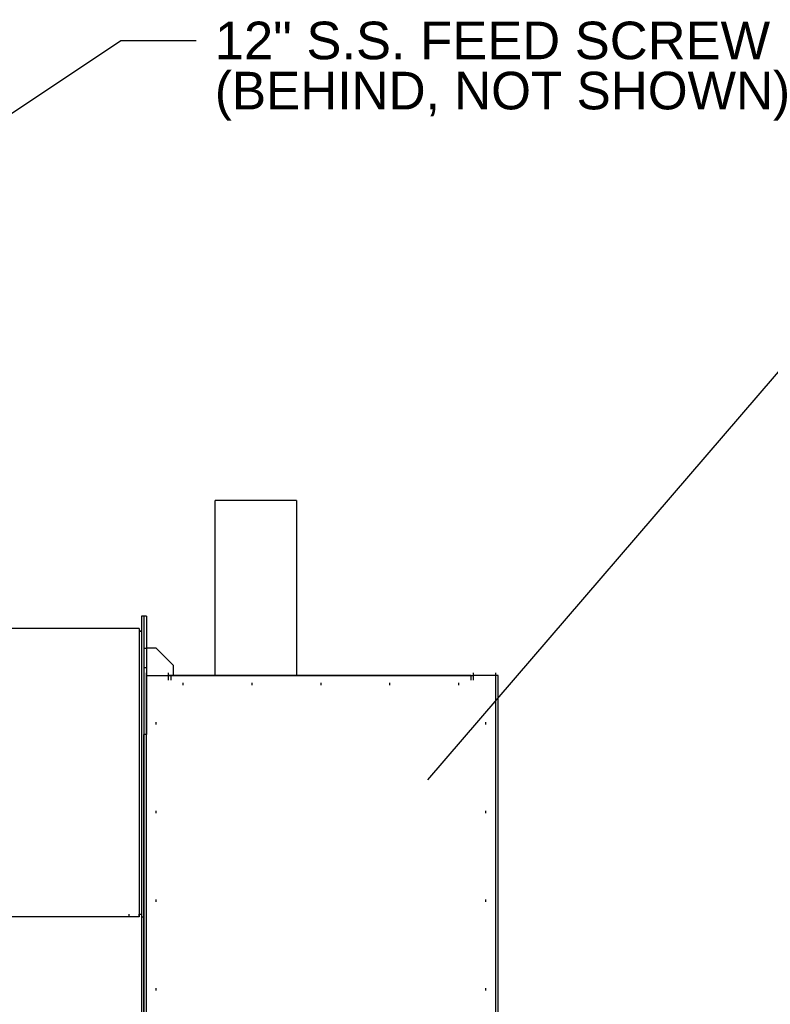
# Model space of a CAD drawing. Header units: inches. Extents: x -52 to 2304, y -1039 to 838.
# Tile 37 of 118: x 1161 to 1281, y -680 to -523. Entities that reach past the tile are written whole.
import ezdxf
from ezdxf.enums import TextEntityAlignment as Align

# ---------------------------------------------------------------- set-up
doc = ezdxf.new("R2010")
doc.units = ezdxf.units.IN
doc.header["$MEASUREMENT"] = 0
doc.layers.add('DRYER-TRAIN', color=7, linetype='Continuous')
doc.layers.add('TEXT', color=7, linetype='Continuous')
doc.styles.add('MCE', font='arial.ttf')
doc.styles.add('OpenSansCondensed-Light', font='OpenSansCondensed-Light.ttf')
doc.dimstyles.new('EZDXF', dxfattribs={"dimtxt": 0.25, "dimasz": 0.175, "dimexe": 0.375, "dimexo": 0.125, "dimgap": 0.1, "dimtad": 1, "dimlfac": 100, "dimzin": 12, "dimdsep": 46, "dimtxsty": 'OpenSansCondensed-Light', "dimblk": 'ARCHTICK', "dimcen": 2.5, "dimazin": 3, "dimtfac": 0.5, "dimtmove": 2, "dimatfit": 3})

# ---------------------------------------------------------------- blocks, each defined once
blk = doc.blocks.new('_ARCHTICK')
at = {"color": 0, "linetype": 'BYBLOCK', "const_width": 0.15}
blk.add_lwpolyline([(-0.5, -0.5), (0.5, 0.5)], dxfattribs=at)

msp = doc.modelspace()

# ---------------------------------------------------------------- linework, layer by layer
at = {"layer": 'DRYER-TRAIN'}
for p, q in [((1192.584, -627.312), (1192.584, -599.424)), ((1205.544, -599.424), (1192.584, -599.424)), ((1205.544, -599.424), (1205.544, -627.312)), ((1180.8, -617.892), (1180.8, -665.82)), ((1181.184, -617.892), (1180.8, -617.892)), ((1181.58, -617.892), (1181.184, -617.892)), ((1181.184, -617.892), (1181.184, -622.992)), ((1181.58, -617.892), (1181.58, -622.992)), ((1180.404, -619.848), (1127.364, -619.848)), ((1180.404, -619.848), (1180.404, -665.82)), ((1180.8, -620.244), (1180.404, -620.244)), ((1180.404, -620.244), (1180.8, -620.244)), ((1181.184, -622.992), (1181.58, -622.992)), ((1181.184, -622.992), (1181.184, -626.136)), ((1181.58, -622.992), (1181.58, -626.136)), ((1183.152, -622.992), (1181.58, -622.992)), ((1185.9, -625.752), (1183.152, -622.992)), ((1181.58, -626.136), (1181.184, -626.136)), ((1181.184, -626.136), (1181.184, -636.744)), ((1181.58, -626.136), (1181.58, -636.744)), ((1185.9, -627.312), (1185.9, -625.752)), ((1181.58, -627.312), (1181.58, -626.928)), ((1181.58, -627.312), (1181.58, -626.928)), ((1181.58, -627.312), (1185.12, -627.312)), ((1181.58, -781.716), (1181.58, -627.312)), ((1181.58, -627.312), (1185.12, -627.312)), ((1185.12, -627.312), (1185.12, -626.928)), ((1185.504, -627.312), (1185.12, -627.312)), ((1185.12, -627.312), (1185.504, -627.312)), ((1185.12, -628.104), (1185.12, -627.312)), ((1185.504, -627.312), (1233.444, -627.312)), ((1233.444, -627.312), (1185.504, -627.312)), ((1185.504, -627.312), (1185.504, -628.104)), ((1185.9, -627.312), (1185.9, -626.928)), ((1233.444, -627.312), (1185.9, -627.312)), ((1233.444, -627.312), (1233.828, -627.312)), ((1233.444, -628.104), (1233.444, -627.312)), ((1233.444, -627.312), (1233.828, -627.312)), ((1233.828, -627.312), (1233.828, -626.928)), ((1237.368, -627.312), (1233.828, -627.312)), ((1237.368, -627.312), (1233.828, -627.312)), ((1233.828, -628.104), (1233.828, -627.312)), ((1237.368, -627.312), (1237.368, -626.928)), ((1237.368, -781.716), (1237.368, -627.312)), ((1237.764, -627.312), (1237.368, -627.312)), ((1237.764, -781.716), (1237.764, -627.312)), ((1237.764, -628.104), (1237.764, -627.708)), ((1237.764, -698.424), (1237.764, -628.104)), ((1187.472, -628.884), (1187.472, -628.5)), ((1198.476, -628.884), (1198.476, -628.5)), ((1209.48, -628.884), (1209.48, -628.5)), ((1220.472, -628.884), (1220.472, -628.5)), ((1231.476, -628.884), (1231.476, -628.5)), ((1183.152, -635.172), (1183.152, -634.788)), ((1235.796, -635.172), (1235.796, -634.788)), ((1181.184, -636.744), (1181.184, -687.036)), ((1181.58, -636.744), (1181.184, -636.744)), ((1181.184, -665.82), (1181.184, -636.744)), ((1181.58, -687.432), (1181.58, -636.744)), ((1183.152, -649.32), (1183.152, -648.924)), ((1235.796, -649.32), (1235.796, -648.924)), ((1183.152, -663.468), (1183.152, -663.072)), ((1235.796, -663.468), (1235.796, -663.072)), ((1180.404, -665.82), (1127.364, -665.82)), ((1178.832, -665.82), (1178.832, -665.424)), ((1180.404, -665.82), (1180.404, -665.424)), ((1180.404, -665.424), (1180.8, -665.424)), ((1180.8, -665.82), (1181.184, -665.82)), ((1180.8, -665.82), (1180.8, -687.036)), ((1181.184, -687.036), (1181.184, -665.82)), ((1183.152, -677.604), (1183.152, -677.208)), ((1235.796, -677.604), (1235.796, -677.208))]:
    msp.add_line(p, q, dxfattribs=at)

# ---------------------------------------------------------------- texts
at = {"layer": 'TEXT', "style": 'MCE'}
for s, p in [('12" S.S. FEED SCREW FROM DEWATERING UNIT', (1192.5, -526)), ('(BEHIND, NOT SHOWN)', (1192.5, -534))]:
    msp.add_text(s, height=6, dxfattribs=at).set_placement(p, align=Align.MIDDLE_LEFT)

# ---------------------------------------------------------------- leaders
at = {"layer": 'TEXT'}
for points in [[(1105.5, -574), (1177.5, -526), (1189.5, -526)], [(1226.5, -644), (1309, -548), (1321, -548)]]:
    msp.add_leader(points, dimstyle='EZDXF', dxfattribs=at)

doc.saveas('drawing.dxf')
